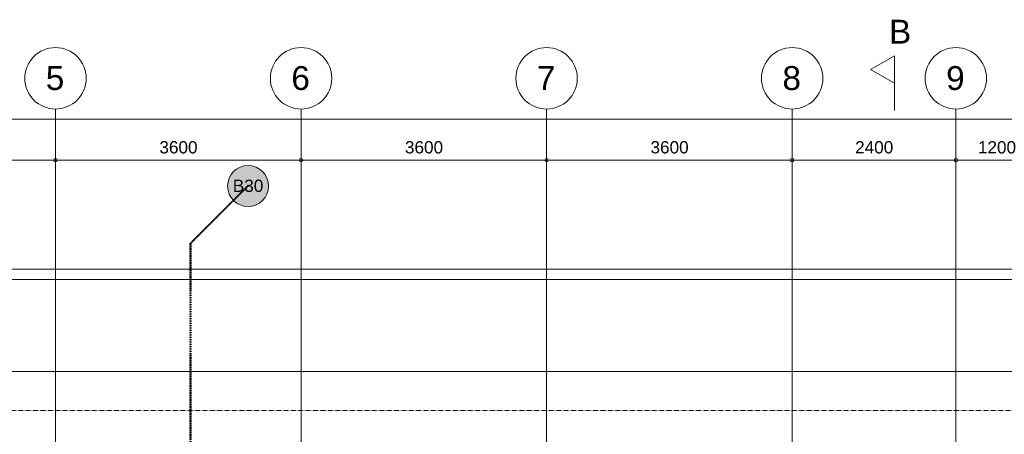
# Model space of a CAD drawing. Header units: millimetres. Extents: x -8912 to 113501, y 3237 to 48799.
# Tile 91 of 137: x 50089 to 64524, y 37282 to 43359. Entities that reach past the tile are written whole.
import ezdxf

# ---------------------------------------------------------------- set-up
doc = ezdxf.new("R2010")
doc.units = ezdxf.units.MM
for name, pattern in [('THO_brandwerende scheiding 30 min', [1.9, 0.7, -1.2]), ('THO_hartlijn', [8, 5, -1, 1, -1]), ('THO_hhidden', [2.5, 1.5, -1]), ('THO_hidden', [6, 3, -3]), ('THO_stramienlijn', [20, 17, -1.5, 0, -1.5])]:
    doc.linetypes.add(name, pattern=pattern)
for name, color, linetype, lineweight in [('A-ANNO-DIMS', 7, 'Continuous', 13), ('A-ANNO-DIMS-100', 7, 'Continuous', 13), ('A-ANNO-NOTE', 7, 'Continuous', 18), ('I-WALL', 7, 'Continuous', 18), ('S-GRID', 7, 'Continuous', 13), ('S-GRID-IDEN', 7, 'Continuous', 13)]:
    doc.layers.add(name, color=color, linetype=linetype, lineweight=lineweight)
doc.layers.add('A-DETL', color=7, linetype='Continuous', lineweight=13, true_color=0x00a600)
doc.layers.add('G-ANNO-SYMB', color=7, linetype='THO_hidden', lineweight=13, true_color=0xff8040)
doc.styles.add('Arial_2', font='arial.ttf', dxfattribs={"height": 180})
doc.styles.add('Arial_4', font='arial.ttf', dxfattribs={"height": 350})
doc.styles.add('Arial_7', font='arial.ttf', dxfattribs={"height": 1.8})
doc.dimstyles.new('THO_18_-_transparant', dxfattribs={"dimscale": 304.8, "dimtxt": 0.602515, "dimasz": 0.164042, "dimexe": 0.328084, "dimexo": 0.0625, "dimgap": 0.147638, "dimtad": 1, "dimdec": 3, "dimlfac": 304.8, "dimrnd": 0.001, "dimdsep": 46, "dimtxsty": 'Arial_2', "dimblk1": 'DOTBLANK', "dimblk2": 'DOTBLANK', "dimsah": 1, "dimcen": 0.09, "dimdle": 0.164042, "dimazin": 0, "dimtfac": 1, "dimtdec": 4, "dimtix": 1, "dimtmove": 0, "dimatfit": 3, "dimfxl": 0.001076, "dimfxlon": 1, "dimtvp": 1, "dimtolj": 1, "dimtzin": 0, "dimarcsym": 2})
doc.dimstyles.new('THO_18_-_transparant_1', dxfattribs={"dimscale": 304.8, "dimtxt": 0.602515, "dimasz": 0.164042, "dimexe": 0.328084, "dimexo": 0.0625, "dimgap": 0.147638, "dimtad": 1, "dimdec": 3, "dimlfac": 304.8, "dimrnd": 0.001, "dimdsep": 46, "dimtxsty": 'Arial_2', "dimblk1": 'DOTBLANK', "dimblk2": 'DOTBLANK', "dimsah": 1, "dimcen": 0.09, "dimdle": 0.164042, "dimazin": 0, "dimtfac": 1, "dimtdec": 4, "dimtix": 1, "dimtmove": 2, "dimatfit": 3, "dimfxl": 0.001076, "dimfxlon": 1, "dimtvp": 1, "dimtolj": 1, "dimtzin": 0, "dimarcsym": 2})

# ---------------------------------------------------------------- blocks, each defined once
blk = doc.blocks.new('Section - Horizontaal links-23535-01 1e verdieping _plotview_')
at = {"layer": 'G-ANNO-SYMB', "color": 7, "linetype": 'Continuous'}
for p, q in [((2, 3.5), (0, 0)), ((4, 0), (2, 3.5)), ((0, 0), (4, 0))]:
    blk.add_line(p, q, dxfattribs=at)
at = {"layer": 'G-ANNO-SYMB', "color": 7, "linetype": 'Continuous', "lineweight": 18}
blk.add_line((0, 0), (8, 0), dxfattribs=at)
blk = doc.blocks.new('Grid - Stramienbol 9_0mm-3500-01 1e verdieping _plotview_')
at = {"layer": 'S-GRID-IDEN'}
blk.add_circle((0, 0), 4.5, dxfattribs=at)
blk = doc.blocks.new('NLRS_00_AN_brandscheidingsbol _ tekst_gen_tho1 - B30 2-2127905-01 1e verdieping _plotview_')
at = {"layer": 'A-ANNO-NOTE', "lineweight": 13, "true_color": 0xff6464}
h = blk.add_hatch(color=11, dxfattribs=at)
edge = h.paths.add_edge_path()
edge.add_arc((0, -3), 3, 180, 360)
edge.add_arc((0, -3), 3, 0, 180)
at = {"layer": 'A-ANNO-NOTE'}
for start, end in [(360, 180), (180, 360)]:
    blk.add_arc((0, -3), 3, start, end, dxfattribs=at)
at = {"layer": 'A-ANNO-NOTE', "lineweight": 13, "insert": (-2.24, -2.06), "char_height": 1.8, "width": 5.3713, "attachment_point": 1, "style": 'Arial_7'}
blk.add_mtext('B30', dxfattribs=at)
blk.add_mtext('B30', dxfattribs=at)
blk.add_mtext('B30', dxfattribs=at)
blk.add_mtext('B30', dxfattribs=at)
blk = doc.blocks.new('DIMBLOCK34-01 1e verdieping _plotview_')
at = {"layer": 'A-ANNO-DIMS-100'}
for p, q in [((48214, 41300), (48214, 41400)), ((48214, 41300), (50614, 41300)), ((48214, 41300), (48214, 41200)), ((50614, 41300), (50614, 41400)), ((50614, 41300), (50614, 41200))]:
    blk.add_line(p, q, dxfattribs=at)
for centre in [(48214, 41300), (50614, 41300)]:
    blk.add_circle(centre, 25, dxfattribs=at)
at = {"layer": 'A-ANNO-DIMS-100', "color": 0, "insert": (49137, 41579), "char_height": 180, "width": 664.52, "attachment_point": 1, "line_spacing_factor": 0.941778, "style": 'Arial_2'}
blk.add_mtext('2400', dxfattribs=at)
blk = doc.blocks.new('_DotBlank')
at = {"color": 0, "linetype": 'ByBlock', "lineweight": -2}
blk.add_line((-0.5, 0), (-1, 0), dxfattribs=at)
blk.add_circle((0, 0), 0.5, dxfattribs=at)
blk = doc.blocks.new('DIMBLOCK35-01 1e verdieping _plotview_')
at = {"layer": 'A-ANNO-DIMS-100'}
for p, q in [((50614, 41300), (50614, 41400)), ((50614, 41300), (54214, 41300)), ((50614, 41300), (50614, 41200)), ((54214, 41300), (54214, 41400)), ((54214, 41300), (54214, 41200))]:
    blk.add_line(p, q, dxfattribs=at)
for centre in [(50614, 41300), (54214, 41300)]:
    blk.add_circle(centre, 25, dxfattribs=at)
at = {"layer": 'A-ANNO-DIMS-100', "color": 0, "insert": (52137, 41579), "char_height": 180, "width": 664.52, "attachment_point": 1, "line_spacing_factor": 0.941778, "style": 'Arial_2'}
blk.add_mtext('3600', dxfattribs=at)
blk = doc.blocks.new('DIMBLOCK36-01 1e verdieping _plotview_')
at = {"layer": 'A-ANNO-DIMS-100'}
for p, q in [((54214, 41300), (54214, 41400)), ((54214, 41300), (57814, 41300)), ((54214, 41300), (54214, 41200)), ((57814, 41300), (57814, 41400)), ((57814, 41300), (57814, 41200))]:
    blk.add_line(p, q, dxfattribs=at)
for centre in [(54214, 41300), (57814, 41300)]:
    blk.add_circle(centre, 25, dxfattribs=at)
at = {"layer": 'A-ANNO-DIMS-100', "color": 0, "insert": (55737, 41579), "char_height": 180, "width": 664.52, "attachment_point": 1, "line_spacing_factor": 0.941778, "style": 'Arial_2'}
blk.add_mtext('3600', dxfattribs=at)
blk = doc.blocks.new('DIMBLOCK37-01 1e verdieping _plotview_')
at = {"layer": 'A-ANNO-DIMS-100'}
for p, q in [((57814, 41300), (57814, 41400)), ((57814, 41300), (61414, 41300)), ((57814, 41300), (57814, 41200)), ((61414, 41300), (61414, 41400)), ((61414, 41300), (61414, 41200))]:
    blk.add_line(p, q, dxfattribs=at)
for centre in [(57814, 41300), (61414, 41300)]:
    blk.add_circle(centre, 25, dxfattribs=at)
at = {"layer": 'A-ANNO-DIMS-100', "color": 0, "insert": (59337, 41579), "char_height": 180, "width": 664.52, "attachment_point": 1, "line_spacing_factor": 0.941778, "style": 'Arial_2'}
blk.add_mtext('3600', dxfattribs=at)
blk = doc.blocks.new('DIMBLOCK38-01 1e verdieping _plotview_')
at = {"layer": 'A-ANNO-DIMS-100'}
for p, q in [((61414, 41300), (61414, 41400)), ((61414, 41300), (63814, 41300)), ((61414, 41300), (61414, 41200)), ((63814, 41300), (63814, 41400)), ((63814, 41300), (63814, 41200))]:
    blk.add_line(p, q, dxfattribs=at)
for centre in [(61414, 41300), (63814, 41300)]:
    blk.add_circle(centre, 25, dxfattribs=at)
at = {"layer": 'A-ANNO-DIMS-100', "color": 0, "insert": (62337, 41579), "char_height": 180, "width": 664.52, "attachment_point": 1, "line_spacing_factor": 0.941778, "style": 'Arial_2'}
blk.add_mtext('2400', dxfattribs=at)
blk = doc.blocks.new('DIMBLOCK39-01 1e verdieping _plotview_')
at = {"layer": 'A-ANNO-DIMS-100'}
for p, q in [((63814, 41300), (63814, 41400)), ((63814, 41300), (65014, 41300)), ((63814, 41300), (63814, 41200)), ((65014, 41300), (65014, 41400)), ((65014, 41300), (65014, 41200))]:
    blk.add_line(p, q, dxfattribs=at)
for centre in [(63814, 41300), (65014, 41300)]:
    blk.add_circle(centre, 25, dxfattribs=at)
at = {"layer": 'A-ANNO-DIMS-100', "color": 0, "insert": (64137, 41579), "char_height": 180, "width": 664.52, "attachment_point": 1, "line_spacing_factor": 0.941778, "style": 'Arial_2'}
blk.add_mtext('1200', dxfattribs=at)
blk = doc.blocks.new('DIMBLOCK49-01 1e verdieping _plotview_')
at = {"layer": 'A-ANNO-DIMS-100'}
for p, q in [((34064, 41900), (95964, 41900)), ((34114, 41900), (34114, 42000)), ((34114, 41900), (34114, 41800)), ((95914, 41900), (95914, 42000)), ((95914, 41900), (95914, 41800))]:
    blk.add_line(p, q, dxfattribs=at)
for centre in [(34114, 41900), (95914, 41900)]:
    blk.add_circle(centre, 25, dxfattribs=at)
at = {"layer": 'A-ANNO-DIMS-100', "color": 0, "insert": (65266, 42179), "char_height": 180, "width": 830.65, "attachment_point": 1, "line_spacing_factor": 0.941778, "style": 'Arial_2'}
blk.add_mtext('61800', dxfattribs=at)

msp = doc.modelspace()

# ---------------------------------------------------------------- linework, layer by layer
at = {"layer": 'A-DETL', "color": 1, "linetype": 'THO_brandwerende scheiding 30 min', "lineweight": 50, "true_color": 0xff0000}
for p in [(53437.5634532, 40923.5281374), (52594.0353158, 29920)]:
    msp.add_line(p, (52594.0353158, 40080), dxfattribs=at)
at = {"layer": 'A-DETL', "color": 7, "linetype": 'THO_hhidden'}
msp.add_line((81814.0418651, 37629.9726044), (48214.0287665, 37629.9726044), dxfattribs=at)
at = {"layer": 'G-ANNO-SYMB', "color": 16, "linetype": 'THO_hartlijn', "lineweight": 18, "true_color": 0x800000}
msp.add_line((62914.3996148, 42429.1122349), (62914.3996148, 42827.9941317), dxfattribs=at)
at = {"layer": 'I-WALL'}
for p, q in [((48214.0327508, 39699.9998099), (81806.2359607, 39699.9998099)), ((81806.2359607, 39549.9998099), (48214.0327508, 39549.9998099))]:
    msp.add_line(p, q, dxfattribs=at)
at = {"layer": 'S-GRID', "color": 5, "linetype": 'THO_stramienlijn', "true_color": 0x0000ff}
for p, q in [((50614.0353158, 4950), (50614.0353158, 42050)), ((54214.0353158, 4950), (54214.0353158, 42050)), ((57814.0353158, 4950), (57814.0353158, 42050)), ((61414.0353158, 4950), (61414.0353158, 42050)), ((63814.0353158, 4950), (63814.0353158, 42050)), ((22619.0885135, 38199.9998099), (107144.8050682, 38199.9998099))]:
    msp.add_line(p, q, dxfattribs=at)

# ---------------------------------------------------------------- block references
at = {"layer": 'A-ANNO-NOTE', "lineweight": 13, "xscale": 100, "yscale": 100, "zscale": 100}
msp.add_blockref('NLRS_00_AN_brandscheidingsbol _ tekst_gen_tho1 - B30 2-2127905-01 1e verdieping _plotview_', (53437.5634532, 41220.8116594), dxfattribs=at)
at = {"layer": 'G-ANNO-SYMB', "color": 7, "linetype": 'Continuous', "extrusion": (0, 0, -1), "xscale": 99.99999999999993, "yscale": 99.99999999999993, "zscale": 99.99999999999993, "rotation": 270.0000000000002}
msp.add_blockref('Section - Horizontaal links-23535-01 1e verdieping _plotview_', (-62914.3996148, 42827.9941317), dxfattribs=at)
at = {"layer": 'S-GRID-IDEN', "xscale": 99.99999999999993, "yscale": 99.99999999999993, "zscale": 99.99999999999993}
for p in [(50614.0353158, 42500), (54214.0353158, 42500), (57814.0353158, 42500), (61414.0353158, 42500), (63814.0353158, 42500)]:
    msp.add_blockref('Grid - Stramienbol 9_0mm-3500-01 1e verdieping _plotview_', p, dxfattribs=at)

# ---------------------------------------------------------------- texts
at = {"layer": 'G-ANNO-SYMB', "color": 7, "linetype": 'Continuous', "insert": (62833.5977106, 43359.330375), "char_height": 350, "width": 400.84375, "attachment_point": 1, "style": 'Arial_4'}
msp.add_mtext('B', dxfattribs=at)
at = {"layer": 'S-GRID-IDEN', "char_height": 350, "width": 336.70875, "attachment_point": 1, "style": 'Arial_4'}
for s, insert in [('5', (50471.4132463, 42678.7433988)), ('6', (54071.4132463, 42678.7433988)), ('7', (57671.4132463, 42678.7433988)), ('8', (61271.4132463, 42678.7433988)), ('9', (63671.4132463, 42678.7433988))]:
    msp.add_mtext(s, dxfattribs=dict(at, insert=insert))

# ---------------------------------------------------------------- dimensions: what is measured, and where the dimension line sits
at = {"layer": 'A-ANNO-DIMS'}
dim = msp.add_linear_dim(base=(95914.0353158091, 41899.9998098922), p1=(34114.0353158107, 41999.9998098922), p2=(95914.0353158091, 41999.9998098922), dimstyle='THO_18_-_transparant_1', override={"dimpost": '<>', "dimfxl": 61800}, dxfattribs=at)
dim.commit()
dim.dimension.update_dxf_attribs({"geometry": 'DIMBLOCK49-01 1e verdieping _plotview_', "text_midpoint": (65681.5004792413, 42058.6811506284), "dimtype": 160})
for base, p1, p2, override, picture, middle in [((50614.0353158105, 41299.9999999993), (48214.0353158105, 41399.9999999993), (50614.0353158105, 41399.9999999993), {"dimpost": '<>', "dimfxl": 2400}, 'DIMBLOCK34-01 1e verdieping _plotview_', (49414.0353158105, 41436.9645298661)), ((54214.0353158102, 41299.9999999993), (50614.0353158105, 41399.9999999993), (54214.0353158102, 41399.9999999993), {"dimpost": '<>', "dimfxl": 3600}, 'DIMBLOCK35-01 1e verdieping _plotview_', (52414.0353158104, 41436.9031383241)), ((57814.0353158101, 41299.9999999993), (54214.0353158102, 41399.9999999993), (57814.0353158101, 41399.9999999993), {"dimpost": '<>', "dimfxl": 3600}, 'DIMBLOCK36-01 1e verdieping _plotview_', (56014.0353158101, 41436.9031383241)), ((61414.03531581, 41299.9999999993), (57814.0353158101, 41399.9999999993), (61414.03531581, 41399.9999999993), {"dimpost": '<>', "dimfxl": 3600}, 'DIMBLOCK37-01 1e verdieping _plotview_', (59614.03531581, 41436.9031383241)), ((63814.03531581, 41299.9999999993), (61414.03531581, 41399.9999999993), (63814.03531581, 41399.9999999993), {"dimpost": '<>', "dimfxl": 2400}, 'DIMBLOCK38-01 1e verdieping _plotview_', (62614.03531581, 41436.9645298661)), ((65014.0353158, 41300), (63814.0353158, 41400), (65014.0353158, 41400), {"dimpost": '<>', "dimfxl": 1200}, 'DIMBLOCK39-01 1e verdieping _plotview_', (64414.0353158, 41436.9645299))]:
    dim = msp.add_linear_dim(base=base, p1=p1, p2=p2, dimstyle='THO_18_-_transparant', override=override, dxfattribs=at)
    dim.commit()
    dim.dimension.update_dxf_attribs({"geometry": picture, "text_midpoint": middle})

doc.saveas('drawing.dxf')
